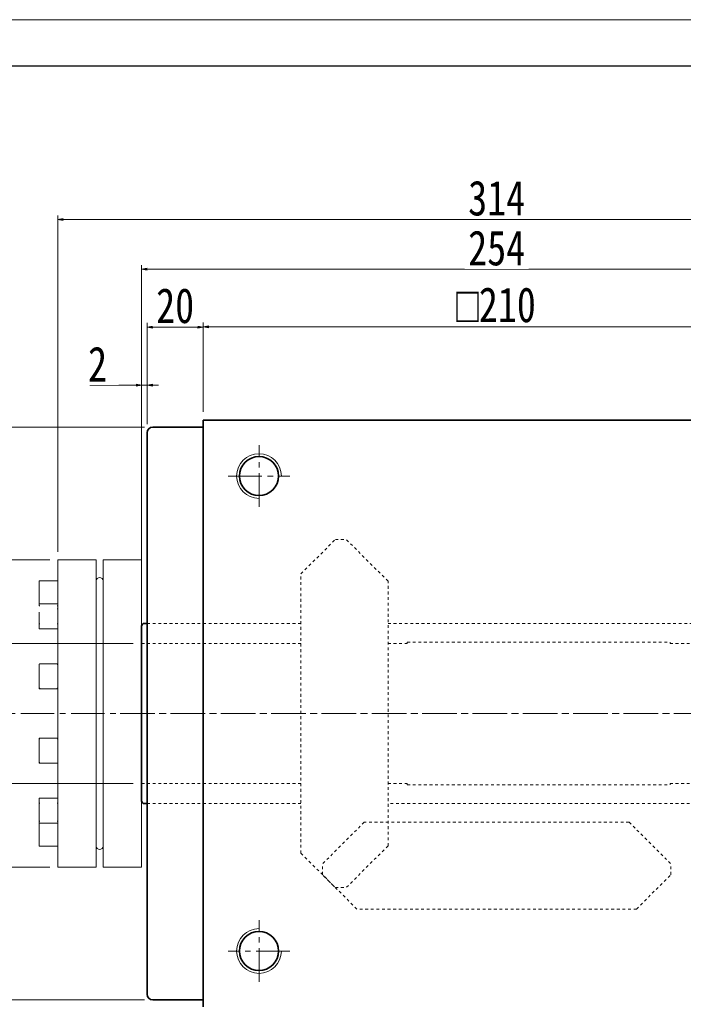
# Model space of a CAD drawing. Header units: millimetres. Extents: x 2025 to 3424, y 2031 to 3016.
# Tile 4 of 9: x 2280 to 2517, y 2663 to 3016. Entities that reach past the tile are written whole.
import ezdxf

# ---------------------------------------------------------------- set-up
doc = ezdxf.new("R2010")
doc.units = ezdxf.units.MM
doc.header["$PDSIZE"] = -5
doc.linetypes.add('点画线', pattern=[18, 12, -2, 2, -2])
doc.linetypes.add('虚线', pattern=[2, 1, -1])
doc.layers.get('0').update_dxf_attribs({"lineweight": 35})
for name, color, linetype, lineweight in [('中心线层', 1, '点画线', 18), ('图框_外框线', 7, 'Continuous', 18), ('尺寸线层', 3, 'Continuous', 18), ('粗实线层', 7, 'Continuous', 35), ('虚线层', 6, '虚线', 18)]:
    doc.layers.add(name, color=color, linetype=linetype, lineweight=lineweight)
doc.styles.add('宋体', font='SimSun.ttf', dxfattribs={"width": 0.8})
doc.dimstyles.new('A水平标注$0', dxfattribs={"dimtxt": 3.5, "dimasz": 2, "dimexe": 1.5, "dimexo": 3, "dimgap": 1.1, "dimtad": 1, "dimtoh": 1, "dimdec": 4, "dimdsep": 46, "dimtxsty": '宋体', "dimblk": 'OPEN', "dimcen": 3, "dimclrd": 3, "dimclre": 3, "dimclrt": 6, "dimadec": 0, "dimazin": 0, "dimtm": 1e-09, "dimtfac": 1, "dimtdec": 4, "dimtix": 1, "dimtmove": 0, "dimatfit": 3, "dimldrblk": 'OPEN', "dimfxl": 0, "dimlwd": 13, "dimlwe": 13, "dimarcsym": 0})

# ---------------------------------------------------------------- blocks, each defined once
blk = doc.blocks.new('_Open')
at = {"color": 0, "linetype": 'ByBlock', "lineweight": -2}
for p, q in [((-1, 0.17), (0, 0)), ((-1, -0.17), (0, 0)), ((0, 0), (-1, 0))]:
    blk.add_line(p, q, dxfattribs=at)
blk = doc.blocks.new('*X13')
at = {"layer": 'Defpoints', "color": 0, "transparency": 16777216}
for p in [(2327.59, 2870.06), (2198.42, 2665.06), (2327.59, 2665.06)]:
    blk.add_point(p, dxfattribs=at)
at = {"layer": '尺寸线层', "color": 3, "lineweight": 13, "transparency": 16777216}
for p, q in [((2324.59, 2870.06), (2196.92, 2870.06)), ((2198.42, 2868.06), (2198.42, 2667.06)), ((2324.59, 2665.06), (2196.92, 2665.06))]:
    blk.add_line(p, q, dxfattribs=at)
at = {"layer": '尺寸线层', "color": 3, "lineweight": 13, "transparency": 16777216, "xscale": 2, "yscale": 2, "zscale": 2}
for p, rotation in [((2198.42, 2870.06), 90), ((2198.42, 2665.06), 270)]:
    blk.add_blockref('_Open', p, dxfattribs=dict(at, rotation=rotation))
at = {"layer": '尺寸线层', "color": 6, "transparency": 16777216, "insert": (2185.62, 2767.56), "char_height": 12.5, "attachment_point": 5, "rotation": 90, "style": '宋体', "bg_fill": 3, "box_fill_scale": 1.1, "bg_fill_color": 257, "bg_fill_transparency": 0}
blk.add_mtext('{\\A1;\\A1;%%C205g6({\\H0.707107x;\\S-0.015^ -0.044;})}', dxfattribs=at)
blk = doc.blocks.new('*X14')
at = {"layer": 'Defpoints', "color": 0, "transparency": 16777216}
for p in [(2555.59, 2905.96), (2345.59, 2872.56), (2555.59, 2872.56)]:
    blk.add_point(p, dxfattribs=at)
at = {"layer": '尺寸线层', "color": 3, "lineweight": 13, "transparency": 16777216}
for p, q in [((2345.59, 2875.56), (2345.59, 2907.46)), ((2555.59, 2875.56), (2555.59, 2907.46)), ((2347.59, 2905.96), (2553.59, 2905.96))]:
    blk.add_line(p, q, dxfattribs=at)
at = {"layer": '尺寸线层', "color": 3, "lineweight": 13, "transparency": 16777216, "xscale": 2, "yscale": 2, "zscale": 2}
for p, rotation in [((2345.59, 2905.96), 179.9999999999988), ((2555.59, 2905.96), 359.9999999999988)]:
    blk.add_blockref('_Open', p, dxfattribs=dict(at, rotation=rotation))
at = {"layer": '尺寸线层', "color": 6, "transparency": 16777216, "insert": (2450.36, 2913.78), "char_height": 12.5, "attachment_point": 5, "style": '宋体', "bg_fill": 3, "box_fill_scale": 1.1, "bg_fill_color": 257, "bg_fill_transparency": 0}
blk.add_mtext('{\\famgdt|b0|i0|c0|p0;o}{210}', dxfattribs=at)
blk = doc.blocks.new('*X15')
at = {"layer": 'Defpoints', "color": 0, "transparency": 16777216}
for p in [(2325.59, 2905.85), (2345.59, 2872.56), (2325.59, 2868.06)]:
    blk.add_point(p, dxfattribs=at)
at = {"layer": '尺寸线层', "color": 3, "lineweight": 13, "transparency": 16777216}
for p, q in [((2325.59, 2871.06), (2325.59, 2907.35)), ((2345.59, 2875.56), (2345.59, 2907.35)), ((2343.59, 2905.85), (2327.59, 2905.85))]:
    blk.add_line(p, q, dxfattribs=at)
at = {"layer": '尺寸线层', "color": 3, "lineweight": 13, "transparency": 16777216, "xscale": 2, "yscale": 2, "zscale": 2, "rotation": 180}
blk.add_blockref('_Open', (2325.59, 2905.85), dxfattribs=at)
at = {"layer": '尺寸线层', "color": 3, "lineweight": 13, "transparency": 16777216, "xscale": 2, "yscale": 2, "zscale": 2}
blk.add_blockref('_Open', (2345.59, 2905.85), dxfattribs=at)
at = {"layer": '尺寸线层', "color": 6, "transparency": 16777216, "insert": (2335.59, 2913.46), "char_height": 12.5, "attachment_point": 5, "style": '宋体', "bg_fill": 3, "box_fill_scale": 1.1, "bg_fill_color": 257, "bg_fill_transparency": 0}
blk.add_mtext('20', dxfattribs=at)
blk = doc.blocks.new('*X16')
at = {"layer": 'Defpoints', "color": 0, "transparency": 16777216}
for p in [(2323.59, 2885.09), (2325.59, 2868.06), (2323.59, 2798.81)]:
    blk.add_point(p, dxfattribs=at)
at = {"layer": '尺寸线层', "color": 3, "lineweight": 13, "transparency": 16777216}
for p, q in [((2323.59, 2801.81), (2323.59, 2886.59)), ((2325.59, 2871.06), (2325.59, 2886.59)), ((2305.06, 2885.09), (2312.09, 2885.09)), ((2312.09, 2885.09), (2321.59, 2885.09)), ((2325.59, 2885.09), (2323.59, 2885.09)), ((2327.59, 2885.09), (2329.59, 2885.09))]:
    blk.add_line(p, q, dxfattribs=at)
at = {"layer": '尺寸线层', "color": 3, "lineweight": 13, "transparency": 16777216, "xscale": 2, "yscale": 2, "zscale": 2}
blk.add_blockref('_Open', (2323.59, 2885.09), dxfattribs=at)
at = {"layer": '尺寸线层', "color": 3, "lineweight": 13, "transparency": 16777216, "xscale": 2, "yscale": 2, "zscale": 2, "rotation": 180}
blk.add_blockref('_Open', (2325.59, 2885.09), dxfattribs=at)
at = {"layer": '尺寸线层', "color": 6, "transparency": 16777216, "insert": (2307.83, 2892.63), "char_height": 12.5, "attachment_point": 5, "style": '宋体', "bg_fill": 3, "box_fill_scale": 1.1, "bg_fill_color": 257, "bg_fill_transparency": 0}
blk.add_mtext('2', dxfattribs=at)
blk = doc.blocks.new('*X17')
at = {"layer": 'Defpoints', "color": 0, "transparency": 16777216}
for p in [(2323.59, 2926.56), (2323.59, 2798.7), (2577.59, 2798.81)]:
    blk.add_point(p, dxfattribs=at)
at = {"layer": '尺寸线层', "color": 3, "lineweight": 13, "transparency": 16777216}
for p, q in [((2323.59, 2801.7), (2323.59, 2928.06)), ((2575.59, 2926.56), (2325.59, 2926.56)), ((2577.59, 2801.81), (2577.59, 2928.06))]:
    blk.add_line(p, q, dxfattribs=at)
at = {"layer": '尺寸线层', "color": 3, "lineweight": 13, "transparency": 16777216, "xscale": 2, "yscale": 2, "zscale": 2, "rotation": 180}
blk.add_blockref('_Open', (2323.59, 2926.56), dxfattribs=at)
at = {"layer": '尺寸线层', "color": 3, "lineweight": 13, "transparency": 16777216, "xscale": 2, "yscale": 2, "zscale": 2}
blk.add_blockref('_Open', (2577.59, 2926.56), dxfattribs=at)
at = {"layer": '尺寸线层', "color": 6, "transparency": 16777216, "insert": (2450.59, 2934.1), "char_height": 12.5, "attachment_point": 5, "style": '宋体', "bg_fill": 3, "box_fill_scale": 1.1, "bg_fill_color": 257, "bg_fill_transparency": 0}
blk.add_mtext('254', dxfattribs=at)
blk = doc.blocks.new('*X21')
at = {"layer": 'Defpoints', "color": 0, "transparency": 16777216}
for p in [(2323.59, 2792.56), (2323.59, 2742.56)]:
    blk.add_point(p, dxfattribs=at)
at = {"layer": '尺寸线层', "color": 3, "lineweight": 13, "transparency": 16777216}
for p, q in [((2320.59, 2792.56), (2256.04, 2792.56)), ((2257.54, 2790.56), (2257.54, 2744.56)), ((2320.59, 2742.56), (2256.04, 2742.56))]:
    blk.add_line(p, q, dxfattribs=at)
at = {"layer": '尺寸线层', "color": 3, "lineweight": 13, "transparency": 16777216, "xscale": 2, "yscale": 2, "zscale": 2}
for p, rotation in [((2257.54, 2792.56), 90), ((2257.54, 2742.56), 270)]:
    blk.add_blockref('_Open', p, dxfattribs=dict(at, rotation=rotation))
at = {"layer": '尺寸线层', "color": 6, "transparency": 16777216, "insert": (2245.16, 2767.56), "char_height": 12.5, "attachment_point": 5, "rotation": 90, "style": '宋体', "bg_fill": 3, "box_fill_scale": 1.1, "bg_fill_color": 257, "bg_fill_transparency": 0}
blk.add_mtext('{\\A1;\\A1;%%C50H7({\\H0.707107x;\\S+0.025^  0;})}', dxfattribs=at)
at = {"layer": 'Defpoints', "color": 0, "transparency": 16777216}
blk.add_point((2257.54, 2742.56), dxfattribs=at)
blk = doc.blocks.new('*X23')
at = {"layer": 'Defpoints', "color": 0, "transparency": 16777216}
for p in [(2607.59, 2944.35), (2293.59, 2822.41), (2607.59, 2822.41)]:
    blk.add_point(p, dxfattribs=at)
at = {"layer": '尺寸线层', "color": 3, "lineweight": 13, "transparency": 16777216}
for p, q in [((2293.59, 2825.41), (2293.59, 2945.85)), ((2295.59, 2944.35), (2605.59, 2944.35)), ((2607.59, 2825.41), (2607.59, 2945.85))]:
    blk.add_line(p, q, dxfattribs=at)
at = {"layer": '尺寸线层', "color": 3, "lineweight": 13, "transparency": 16777216, "xscale": 2, "yscale": 2, "zscale": 2, "rotation": 180}
blk.add_blockref('_Open', (2293.59, 2944.35), dxfattribs=at)
at = {"layer": '尺寸线层', "color": 3, "lineweight": 13, "transparency": 16777216, "xscale": 2, "yscale": 2, "zscale": 2}
blk.add_blockref('_Open', (2607.59, 2944.35), dxfattribs=at)
at = {"layer": '尺寸线层', "color": 6, "transparency": 16777216, "insert": (2450.59, 2951.96), "char_height": 12.5, "attachment_point": 5, "style": '宋体', "bg_fill": 3, "box_fill_scale": 1.1, "bg_fill_color": 257, "bg_fill_transparency": 0}
blk.add_mtext('314', dxfattribs=at)
blk = doc.blocks.new('*X24')
at = {"layer": 'Defpoints', "color": 0, "transparency": 16777216}
for p in [(2293.74, 2822.56), (2234.44, 2712.56), (2293.74, 2712.56)]:
    blk.add_point(p, dxfattribs=at)
at = {"layer": '尺寸线层', "color": 3, "lineweight": 13, "transparency": 16777216}
for p, q in [((2290.74, 2822.56), (2232.94, 2822.56)), ((2234.44, 2820.56), (2234.44, 2714.56)), ((2290.74, 2712.56), (2232.94, 2712.56))]:
    blk.add_line(p, q, dxfattribs=at)
at = {"layer": '尺寸线层', "color": 3, "lineweight": 13, "transparency": 16777216, "xscale": 2, "yscale": 2, "zscale": 2}
for p, rotation in [((2234.44, 2822.56), 90), ((2234.44, 2712.56), 270)]:
    blk.add_blockref('_Open', p, dxfattribs=dict(at, rotation=rotation))
at = {"layer": '尺寸线层', "color": 6, "transparency": 16777216, "insert": (2226.83, 2767.56), "char_height": 12.5, "attachment_point": 5, "rotation": 90, "style": '宋体', "bg_fill": 3, "box_fill_scale": 1.1, "bg_fill_color": 257, "bg_fill_transparency": 0}
blk.add_mtext('110', dxfattribs=at)

msp = doc.modelspace()

# ---------------------------------------------------------------- linework, layer by layer
at = {"layer": '中心线层'}
for p, q in [((2244.338, 2767.556), (2656.838, 2767.556)), ((2244.338, 2767.556), (2656.838, 2767.556)), ((2315.905, 2767.556), (2585.27, 2767.556)), ((2315.905, 2767.556), (2585.27, 2767.556)), ((2365.588, 2671.556), (2365.588, 2693.556)), ((2376.588, 2682.556), (2354.588, 2682.556))]:
    msp.add_line(p, q, dxfattribs=at)
at = {"layer": '图框_外框线', "color": 3}
msp.add_lwpolyline([(2030.981, 2030.959), (3423.803, 2030.959), (3423.803, 3015.883), (2030.981, 3015.883)], close=True, dxfattribs=at)
at = {"layer": '图框_外框线', "color": 3, "lineweight": 25}
msp.add_lwpolyline([(2113.887, 2047.541), (3407.221, 2047.541), (3407.221, 2999.302), (2113.887, 2999.302)], close=True, dxfattribs=at)
at = {"layer": '粗实线层'}
for p, q in [((2345.588, 2662.556), (2345.588, 2872.556)), ((2345.588, 2872.556), (2555.588, 2872.556)), ((2345.588, 2870.056), (2327.588, 2870.056)), ((2325.588, 2868.056), (2325.588, 2667.056)), ((2323.588, 2736.306), (2323.588, 2798.806)), ((2345.588, 2665.056), (2327.588, 2665.056))]:
    msp.add_line(p, q, dxfattribs=at)
msp.add_circle((2365.588, 2682.556), 7, dxfattribs=at)
for centre, start, end in [((2327.588, 2868.056), 90, 180), ((2327.588, 2667.056), 180, 270)]:
    msp.add_arc(centre, 2, start, end, dxfattribs=at)
at = {"layer": '粗实线层', "lineweight": 18}
msp.add_arc((2365.588, 2682.556), 8, 90, 360, dxfattribs=at)
at = {"layer": '虚线层'}
for p, q in [((2411.718, 2792.556), (2418.588, 2792.556)), ((2418.588, 2792.556), (2418.588, 2793.056)), ((2418.588, 2793.056), (2512.588, 2793.056)), ((2512.588, 2792.556), (2512.588, 2793.056)), ((2512.588, 2792.556), (2577.588, 2792.556)), ((2411.718, 2742.556), (2418.588, 2742.556)), ((2418.588, 2742.556), (2418.588, 2742.056)), ((2418.588, 2742.056), (2512.588, 2742.056)), ((2512.588, 2742.556), (2512.588, 2742.056)), ((2512.588, 2742.556), (2577.588, 2742.556)), ((2575.588, 2735.306), (2411.718, 2735.306)), ((2403.233, 2728.686), (2388.288, 2713.742)), ((2497.943, 2728.686), (2403.233, 2728.686)), ((2497.943, 2728.686), (2512.888, 2713.742)), ((2380.588, 2717.556), (2392.888, 2705.256)), ((2411.718, 2720.201), (2396.773, 2705.256)), ((2388.288, 2709.856), (2388.288, 2713.742)), ((2512.888, 2709.856), (2512.888, 2713.742)), ((2400.588, 2697.556), (2388.288, 2709.856)), ((2500.588, 2697.556), (2512.888, 2709.856)), ((2392.888, 2705.256), (2396.773, 2705.256)), ((2500.588, 2697.556), (2400.588, 2697.556))]:
    msp.add_line(p, q, dxfattribs=at)

# ---------------------------------------------------------------- next in the draw order: dimensions: what is measured, and where the dimension line sits
at = {"layer": '尺寸线层'}
dim = msp.add_linear_dim(base=(2555.588, 2905.962), p1=(2345.588, 2872.556), p2=(2555.588, 2872.556), text='{\\famgdt|b0|i0|c0|p0;o}{<>}', dimstyle='A水平标注$0', override={"dimtxt": 12.5, "dimgap": 1.5, "dimtad": 1, "dimdec": 1, "dimlfac": 1, "dimpost": '<>', "dimblk": 'Open', "dimse1": 0, "dimse2": 0, "dimsd1": 0, "dimsd2": 0, "dimtofl": 1, "dimtvp": 0.1, "dimtfill": 1, "dimtfillclr": 256}, dxfattribs=at)
dim.commit()
dim.dimension.update_dxf_attribs({"geometry": '*X14', "text_midpoint": (2450.365, 2905.962), "dimtype": 160})
dim = msp.add_linear_dim(base=(2198.418, 2665.056), p1=(2327.588, 2870.056), p2=(2327.588, 2665.056), angle=270, text='{\\A1;\\A1;%%C205g6({\\H0.707107x;\\S-0.015^ -0.044;})}', dimstyle='A水平标注$0', override={"dimtxt": 12.5, "dimgap": 1.5, "dimdec": 1, "dimpost": '<>', "dimblk": 'Open', "dimtp": -0.015, "dimtm": 0.044, "dimtdec": 3, "dimtvp": 0.1, "dimtfill": 1, "dimtfillclr": 256, "dimtzin": 8}, dxfattribs=at)
dim.commit()
dim.dimension.update_dxf_attribs({"geometry": '*X13', "text_midpoint": (2198.418, 2767.556), "dimtype": 160})

# ---------------------------------------------------------------- next in the draw order: linework, layer by layer
at = {"layer": '粗实线层'}
msp.add_line((2325.588, 2735.306), (2324.588, 2735.306), dxfattribs=at)
msp.add_arc((2324.588, 2736.306), 1, 180, 270, dxfattribs=at)
at = {"layer": '虚线层'}
for p, q in [((2323.588, 2792.556), (2380.588, 2792.556)), ((2323.588, 2742.556), (2380.588, 2742.556)), ((2380.588, 2735.306), (2325.588, 2735.306))]:
    msp.add_line(p, q, dxfattribs=at)

# ---------------------------------------------------------------- next in the draw order: dimensions: what is measured, and where the dimension line sits
at = {"layer": '尺寸线层'}
dim = msp.add_linear_dim(base=(2325.588, 2905.854), p1=(2345.588, 2872.556), p2=(2325.588, 2868.056), dimstyle='A水平标注$0', override={"dimtxt": 12.5, "dimgap": 1.5, "dimdec": 1, "dimpost": '<>', "dimblk": 'Open', "dimtvp": 0.1, "dimtfill": 1, "dimtfillclr": 256}, dxfattribs=at)
dim.commit()
dim.dimension.update_dxf_attribs({"geometry": '*X15', "text_midpoint": (2335.588, 2905.854), "dimtype": 160})

# ---------------------------------------------------------------- next in the draw order: dimensions: what is measured, and where the dimension line sits
dim = msp.add_linear_dim(base=(2323.588, 2885.093), p1=(2325.588, 2868.056), p2=(2323.588, 2798.806), dimstyle='A水平标注$0', override={"dimtxt": 12.5, "dimgap": 1.5, "dimdec": 1, "dimpost": '<>', "dimblk": 'Open', "dimtvp": 0.1, "dimtfill": 1, "dimtfillclr": 256}, dxfattribs=at)
dim.commit()
dim.dimension.update_dxf_attribs({"geometry": '*X16', "text_midpoint": (2307.825, 2885.093), "dimtype": 160})

# ---------------------------------------------------------------- next in the draw order: dimensions: what is measured, and where the dimension line sits
dim = msp.add_linear_dim(base=(2323.588, 2926.557), p1=(2577.588, 2798.806), p2=(2323.588, 2798.698), dimstyle='A水平标注$0', override={"dimtxt": 12.5, "dimgap": 1.5, "dimdec": 1, "dimpost": '<>', "dimblk": 'Open', "dimtvp": 0.1, "dimtfill": 1, "dimtfillclr": 256}, dxfattribs=at)
dim.commit()
dim.dimension.update_dxf_attribs({"geometry": '*X17', "text_midpoint": (2450.588, 2926.557), "dimtype": 160})

# ---------------------------------------------------------------- next in the draw order: linework, layer by layer
at = {"layer": '中心线层'}
for p, q in [((2365.588, 2841.556), (2365.588, 2863.556)), ((2354.588, 2852.556), (2376.588, 2852.556))]:
    msp.add_line(p, q, dxfattribs=at)
at = {"layer": '粗实线层'}
msp.add_line((2325.588, 2799.806), (2324.588, 2799.806), dxfattribs=at)
msp.add_circle((2365.588, 2852.556), 7, dxfattribs=at)
at = {"layer": '粗实线层', "lineweight": 18}
msp.add_arc((2365.588, 2852.556), 8, 0, 270, dxfattribs=at)
at = {"layer": '粗实线层'}
msp.add_arc((2324.588, 2798.806), 1, 90, 180, dxfattribs=at)
at = {"layer": '虚线层'}
for p, q in [((2380.588, 2817.556), (2392.888, 2829.856)), ((2392.888, 2829.856), (2396.773, 2829.856)), ((2411.718, 2814.912), (2396.773, 2829.856)), ((2380.588, 2717.556), (2380.588, 2817.556)), ((2411.718, 2720.201), (2411.718, 2814.912)), ((2325.588, 2799.806), (2380.588, 2799.806)), ((2411.718, 2799.806), (2575.588, 2799.806))]:
    msp.add_line(p, q, dxfattribs=at)

# ---------------------------------------------------------------- next in the draw order: dimensions: what is measured, and where the dimension line sits
at = {"layer": '尺寸线层'}
dim = msp.add_linear_dim(base=(2257.545, 2742.556), p1=(2323.588, 2792.556), p2=(2323.588, 2742.556), angle=270, text='{\\A1;\\A1;%%C50H7({\\H0.707107x;\\S+0.025^  0;})}', dimstyle='A水平标注$0', override={"dimtxt": 12.5, "dimgap": 1.5, "dimdec": 1, "dimpost": '<>', "dimblk": 'Open', "dimtp": 0.025, "dimtm": 0, "dimtdec": 3, "dimtvp": 0.1, "dimtfill": 1, "dimtfillclr": 256, "dimtzin": 8}, dxfattribs=at)
dim.commit()
dim.dimension.update_dxf_attribs({"geometry": '*X21', "text_midpoint": (2257.545, 2767.556), "dimtype": 160})

# ---------------------------------------------------------------- next in the draw order: linework, layer by layer
at = {"color": 7, "linetype": 'Continuous', "lineweight": 15}
for p, q in [((2293.588, 2767.556), (2293.588, 2822.406)), ((2307.238, 2822.556), (2293.738, 2822.556)), ((2307.388, 2822.406), (2307.388, 2712.706)), ((2309.788, 2767.556), (2309.788, 2822.406)), ((2323.438, 2822.556), (2309.938, 2822.556)), ((2323.588, 2822.406), (2323.588, 2712.706)), ((2286.988, 2814.906), (2286.988, 2806.206)), ((2293.438, 2815.056), (2287.138, 2815.056)), ((2293.588, 2814.905), (2293.588, 2814.906)), ((2293.438, 2806.844), (2287.138, 2806.844)), ((2286.988, 2803.781), (2286.988, 2799.787)), ((2286.988, 2800.907), (2286.988, 2797.982)), ((2287.138, 2797.844), (2293.438, 2797.844)), ((2286.988, 2785.204), (2286.988, 2776.707)), ((2286.988, 2785.192), (2286.988, 2784.981)), ((2293.438, 2785.344), (2287.138, 2785.344)), ((2286.988, 2776.707), (2286.988, 2776.496)), ((2287.138, 2776.344), (2293.438, 2776.344)), ((2293.588, 2776.707), (2293.588, 2776.496)), ((2293.588, 2712.706), (2293.588, 2767.556)), ((2309.788, 2712.706), (2309.788, 2767.556)), ((2286.988, 2758.626), (2286.988, 2758.535)), ((2286.988, 2758.617), (2286.988, 2758.406)), ((2286.988, 2758.406), (2286.988, 2749.908)), ((2293.438, 2758.769), (2287.138, 2758.769)), ((2287.138, 2749.769), (2293.438, 2749.769)), ((2286.988, 2737.12), (2286.988, 2735.326)), ((2286.988, 2735.326), (2286.988, 2728.442)), ((2293.438, 2737.269), (2287.138, 2737.269)), ((2286.988, 2728.906), (2286.988, 2720.206)), ((2287.138, 2728.269), (2293.438, 2728.269)), ((2287.138, 2720.056), (2293.438, 2720.056)), ((2293.738, 2712.556), (2307.238, 2712.556)), ((2309.938, 2712.556), (2323.438, 2712.556))]:
    msp.add_line(p, q, dxfattribs=at)
for points in [[(2293.438, 2804.989), (2293.467, 2804.987), (2293.495, 2804.982), (2293.521, 2804.974), (2293.544, 2804.963), (2293.563, 2804.95), (2293.576, 2804.935), (2293.585, 2804.918), (2293.588, 2804.901)], [(2286.988, 2799.787), (2286.991, 2799.77), (2286.999, 2799.754), (2287.013, 2799.738), (2287.032, 2799.725), (2287.054, 2799.714), (2287.08, 2799.706), (2287.109, 2799.701), (2287.138, 2799.699)], [(2293.438, 2799.699), (2293.467, 2799.701), (2293.495, 2799.706), (2293.521, 2799.714), (2293.544, 2799.725), (2293.563, 2799.738), (2293.576, 2799.754), (2293.585, 2799.77), (2293.588, 2799.787)], [(2287.138, 2735.414), (2287.109, 2735.412), (2287.08, 2735.407), (2287.054, 2735.399), (2287.032, 2735.388), (2287.013, 2735.375), (2286.999, 2735.359), (2286.991, 2735.343), (2286.988, 2735.326)], [(2293.588, 2735.326), (2293.585, 2735.343), (2293.576, 2735.359), (2293.563, 2735.375), (2293.544, 2735.388), (2293.521, 2735.399), (2293.495, 2735.407), (2293.467, 2735.412), (2293.438, 2735.414)]]:
    msp.add_lwpolyline(points, dxfattribs=at)
for centre, radius, start, end in [((2293.738, 2822.406), 0.15, 90, 180.00001), ((2307.238, 2822.406), 0.15, 359.99999, 90), ((2309.938, 2822.406), 0.15, 90, 180.00001), ((2323.438, 2822.406), 0.15, 359.99999, 90), ((2308.588, 2815.056), 1.2, 360, 180), ((2287.138, 2814.906), 0.15, 90, 180), ((2293.438, 2814.906), 0.15, 0, 90), ((2287.138, 2806.206), 0.15, 180, 270), ((2293.438, 2806.206), 0.15, 270, 0), ((2293.441, 2784.977), 0.146, 1.47356, 91.40084), ((2287.134, 2776.711), 0.146, 181.47407, 271.40104), ((2293.441, 2776.711), 0.146, 268.59895, 358.52665), ((2287.134, 2758.402), 0.146, 88.59896, 178.52593), ((2293.441, 2758.402), 0.146, 1.47335, 91.40105), ((2287.134, 2750.135), 0.146, 181.47428, 271.40083), ((2287.138, 2728.906), 0.15, 90, 180), ((2293.438, 2728.906), 0.15, 0, 90), ((2287.138, 2720.206), 0.15, 180, 270), ((2293.438, 2720.206), 0.15, 270, 0), ((2308.588, 2720.056), 1.2, 180, 360), ((2293.738, 2712.706), 0.15, 180.00001, 270), ((2307.238, 2712.706), 0.15, 270, 0.00001), ((2309.938, 2712.706), 0.15, 180.00001, 270), ((2323.438, 2712.706), 0.15, 270, 0.00001)]:
    msp.add_arc(centre, radius, start, end, dxfattribs=at)
for points, knots in [([(2287.138, 2806.844), (2287.119, 2806.842), (2287.08, 2806.838), (2287.029, 2806.803), (2286.994, 2806.751), (2286.99, 2806.712), (2286.988, 2806.693)], [0, 0, 0, 0, 0.0570941, 0.11809063, 0.17901801, 0.23591095, 0.23591095, 0.23591095, 0.23591095]), ([(2293.588, 2806.693), (2293.586, 2806.712), (2293.581, 2806.751), (2293.547, 2806.803), (2293.496, 2806.838), (2293.457, 2806.842), (2293.438, 2806.844)], [0, 0, 0, 0, 0.05689316, 0.1178187, 0.17881648, 0.23590895, 0.23590895, 0.23590895, 0.23590895]), ([(2286.988, 2797.995), (2286.99, 2797.976), (2286.994, 2797.937), (2287.029, 2797.886), (2287.08, 2797.85), (2287.119, 2797.846), (2287.138, 2797.844)], [0, 0, 0, 0, 0.056893, 0.11782242, 0.17881836, 0.23591222, 0.23591222, 0.23591222, 0.23591222]), ([(2293.438, 2797.844), (2293.457, 2797.846), (2293.496, 2797.85), (2293.547, 2797.886), (2293.581, 2797.937), (2293.586, 2797.976), (2293.588, 2797.995)], [0, 0, 0, 0, 0.05709224, 0.11808942, 0.179017, 0.23591022, 0.23591022, 0.23591022, 0.23591022]), ([(2287.138, 2785.344), (2287.119, 2785.342), (2287.08, 2785.338), (2287.029, 2785.303), (2286.994, 2785.251), (2286.99, 2785.211), (2286.988, 2785.192)], [0, 0, 0, 0, 0.05768803, 0.11873865, 0.17957968, 0.23662409, 0.23662409, 0.23662409, 0.23662409]), ([(2293.588, 2785.192), (2293.586, 2785.211), (2293.582, 2785.251), (2293.547, 2785.303), (2293.495, 2785.338), (2293.457, 2785.342), (2293.438, 2785.344)], [0, 0, 0, 0, 0.05704455, 0.11788387, 0.17893557, 0.23662209, 0.23662209, 0.23662209, 0.23662209]), ([(2286.988, 2776.496), (2286.99, 2776.477), (2286.994, 2776.438), (2287.029, 2776.386), (2287.08, 2776.35), (2287.119, 2776.346), (2287.138, 2776.344)], [0, 0, 0, 0, 0.05704439, 0.11788539, 0.17893559, 0.23662373, 0.23662373, 0.23662373, 0.23662373]), ([(2293.438, 2776.344), (2293.457, 2776.346), (2293.495, 2776.35), (2293.547, 2776.386), (2293.582, 2776.438), (2293.586, 2776.477), (2293.588, 2776.496)], [0, 0, 0, 0, 0.05768664, 0.11873791, 0.17957721, 0.23662173, 0.23662173, 0.23662173, 0.23662173]), ([(2287.138, 2758.769), (2287.119, 2758.767), (2287.08, 2758.762), (2287.029, 2758.727), (2286.994, 2758.675), (2286.99, 2758.636), (2286.988, 2758.617)], [0, 0, 0, 0, 0.05768814, 0.11873834, 0.17957934, 0.23662373, 0.23662373, 0.23662373, 0.23662373]), ([(2293.588, 2758.617), (2293.586, 2758.636), (2293.582, 2758.675), (2293.547, 2758.727), (2293.495, 2758.762), (2293.457, 2758.767), (2293.438, 2758.769)], [0, 0, 0, 0, 0.05704453, 0.11788383, 0.1789351, 0.23662173, 0.23662173, 0.23662173, 0.23662173]), ([(2286.988, 2749.921), (2286.99, 2749.902), (2286.994, 2749.862), (2287.029, 2749.81), (2287.08, 2749.775), (2287.119, 2749.771), (2287.138, 2749.769)], [0, 0, 0, 0, 0.05704441, 0.11788544, 0.17893606, 0.23662409, 0.23662409, 0.23662409, 0.23662409]), ([(2293.438, 2749.769), (2293.457, 2749.771), (2293.495, 2749.775), (2293.547, 2749.81), (2293.582, 2749.862), (2293.586, 2749.902), (2293.588, 2749.921)], [0, 0, 0, 0, 0.05768653, 0.11873822, 0.17957754, 0.23662209, 0.23662209, 0.23662209, 0.23662209]), ([(2287.138, 2737.269), (2287.119, 2737.267), (2287.08, 2737.262), (2287.029, 2737.227), (2286.994, 2737.176), (2286.99, 2737.137), (2286.988, 2737.118)], [0, 0, 0, 0, 0.05709386, 0.1180898, 0.17901922, 0.23591222, 0.23591222, 0.23591222, 0.23591222]), ([(2293.588, 2737.118), (2293.586, 2737.137), (2293.581, 2737.176), (2293.547, 2737.227), (2293.496, 2737.262), (2293.457, 2737.267), (2293.438, 2737.269)], [0, 0, 0, 0, 0.05689322, 0.1178208, 0.17881799, 0.23591022, 0.23591022, 0.23591022, 0.23591022]), ([(2286.988, 2728.42), (2286.99, 2728.401), (2286.994, 2728.361), (2287.029, 2728.31), (2287.08, 2728.275), (2287.119, 2728.271), (2287.138, 2728.269)], [0, 0, 0, 0, 0.05689294, 0.11782032, 0.17881685, 0.23591095, 0.23591095, 0.23591095, 0.23591095]), ([(2293.438, 2728.269), (2293.457, 2728.271), (2293.496, 2728.275), (2293.547, 2728.31), (2293.581, 2728.361), (2293.586, 2728.401), (2293.588, 2728.42)], [0, 0, 0, 0, 0.05709247, 0.11809025, 0.17901579, 0.23590895, 0.23590895, 0.23590895, 0.23590895])]:
    msp.add_open_spline(points, degree=3, knots=knots, dxfattribs=at)

# ---------------------------------------------------------------- next in the draw order: dimensions: what is measured, and where the dimension line sits
at = {"layer": '尺寸线层'}
dim = msp.add_linear_dim(base=(2607.588, 2944.348), p1=(2293.588, 2822.406), p2=(2607.588, 2822.406), dimstyle='A水平标注$0', override={"dimtxt": 12.5, "dimgap": 1.5, "dimdec": 1, "dimpost": '<>', "dimblk": 'Open', "dimtvp": 0.1, "dimtfill": 1, "dimtfillclr": 256}, dxfattribs=at)
dim.commit()
dim.dimension.update_dxf_attribs({"geometry": '*X23', "text_midpoint": (2450.588, 2944.348), "dimtype": 160})

# ---------------------------------------------------------------- next in the draw order: dimensions: what is measured, and where the dimension line sits
dim = msp.add_linear_dim(base=(2234.444, 2712.556), p1=(2293.738, 2822.556), p2=(2293.738, 2712.556), angle=270, dimstyle='A水平标注$0', override={"dimtxt": 12.5, "dimgap": 1.5, "dimdec": 1, "dimpost": '<>', "dimblk": 'Open', "dimtvp": 0.1, "dimtfill": 1, "dimtfillclr": 256}, dxfattribs=at)
dim.commit()
dim.dimension.update_dxf_attribs({"geometry": '*X24', "text_midpoint": (2234.444, 2767.556), "dimtype": 160})

doc.saveas('drawing.dxf')
